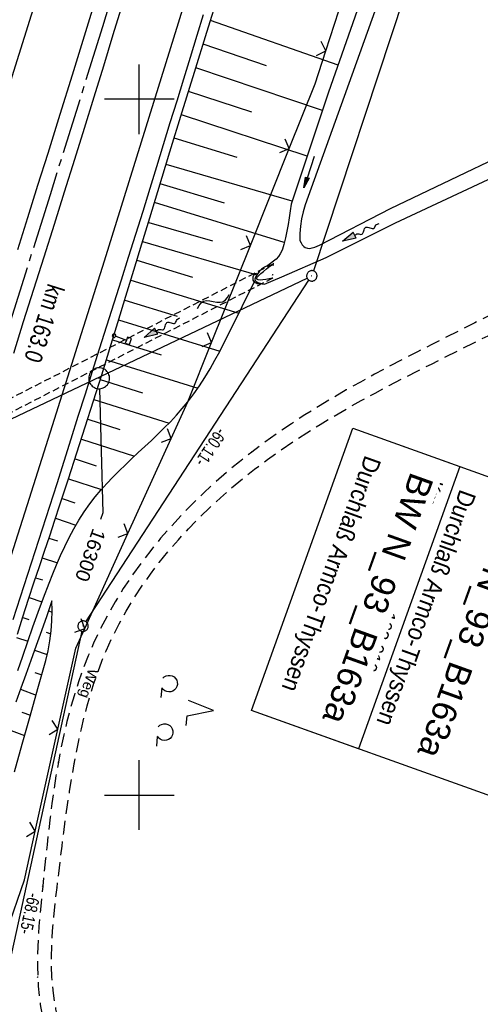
# Model space of a CAD drawing. Extents: x 510661 to 511244, y 462045 to 463013.
# Tile 14 of 29: x 510983 to 511049, y 462470 to 462611. Entities that reach past the tile are written whole.
import ezdxf
from ezdxf import colors
from ezdxf.entities.mleader import LeaderData, LeaderLine
from ezdxf.math import Vec2, Vec3

# ---------------------------------------------------------------- set-up
doc = ezdxf.new("R2010")
doc.units = 0
doc.header["$LTSCALE"] = 10
doc.header["$MEASUREMENT"] = 0
for name, pattern in [('ACHSE', [5.5, 4, -0.5, 0.5, -0.5]), ('AUSGEZOGEN', [0]), ('LT00', [0]), ('LT11', [0.3, 0.2, -0.1]), ('LT17', [0.15, 0.1, -0.05])]:
    doc.linetypes.add(name, pattern=pattern)
doc.layers.get('0').update_dxf_attribs({"linetype": 'LT00'})
for name, color, linetype in [('--EK_BW_TEXT_A', 20, 'LT00'), ('--EK_FBR', 1, 'LT00'), ('--EL_DFK_AB_L', 21, 'LT00'), ('--EL_DFK_AB_P', 7, 'LT00'), ('--FLIEßRICHTPFEIL', 180, 'Continuous'), ('--WASSER_NUTZUNG', 180, 'Continuous'), ('-AX-093', 35, 'ACHSE'), ('-ST-93-5', 250, 'LT00'), ('ABSTAND', 8, 'LT00'), ('BW_TEXT_A', 20, 'AUSGEZOGEN'), ('DFK_AB_L', 21, 'LT00'), ('DFK_AB_P', 7, 'LT00'), ('DFK_NUTZUNG', 250, 'LT00'), ('FELDWEG_TEXT', 1, 'Continuous'), ('FESTPKT_TEXT_A', 211, 'LT00'), ('PFEIL', 140, 'AUSGEZOGEN'), ('V106_AFBR_BAB', 250, 'LT00'), ('V106_BOESCH', 250, 'LT00'), ('V106_BOSCHUNG', 250, 'LT00'), ('V106_BR_KAPPE', 30, 'LT00'), ('V106_BR_WID', 30, 'LT17'), ('V106_FELDWEG', 250, 'LT11'), ('V106_GRABEN', 250, 'LT00'), ('V106_LD_MARK', 250, 'LT00'), ('V106_PKT_AU', 211, 'LT00'), ('V106_RASTER', 250, 'LT00'), ('V106_SCHILD_K', 1, 'LT00'), ('V106_UK_DURCH', 182, 'LT00'), ('V106_ZAUN', 40, 'LT00')]:
    doc.layers.add(name, color=color, linetype=linetype)
doc.styles.add('Arial Fett', font='txt', dxfattribs={"width": 0.8})
doc.styles.add('Beschrift', font='ARIAL.TTF')
doc.styles.get("Standard").update_dxf_attribs({"font": 'ARIAL.TTF'})

# ---------------------------------------------------------------- blocks, each defined once
blk = doc.blocks.new('SYMB0003')
at = {"color": 0, "linetype": 'ByBlock'}
for p, q in [((-0.015712, 0), (0.010166, 0.012015)), ((0, -0.021257), (-0.015712, 0)), ((0.010166, 0.012015), (0, -0.021257))]:
    blk.add_line(p, q, dxfattribs=at)
for points in [[(-0.031395, 0.499013), (-0.093691, 0.491144), (-0.154509, 0.475528), (-0.21289, 0.452414), (-0.267913, 0.422164), (-0.318712, 0.385257), (-0.364484, 0.342274), (-0.404509, 0.293893), (-0.438154, 0.240877), (-0.464888, 0.184062), (-0.484292, 0.124345), (-0.496058, 0.062667), (-0.5, 0)], [(0.5, 0), (0.496057, 0.062667), (0.484292, 0.124345), (0.464888, 0.184062), (0.438153, 0.240877), (0.404509, 0.293893), (0.364484, 0.342274), (0.318712, 0.385257), (0.267913, 0.422164), (0.21289, 0.452414), (0.154509, 0.475528), (0.093691, 0.491144), (0.031395, 0.499013), (-0.031395, 0.499013)], [(-0.5, 0), (-0.496058, -0.062667), (-0.484292, -0.124345), (-0.464888, -0.184062), (-0.438154, -0.240877), (-0.404509, -0.293893), (-0.364485, -0.342274), (-0.318712, -0.385257), (-0.267914, -0.422164), (-0.21289, -0.452414), (-0.154509, -0.475529), (-0.093691, -0.491144), (-0.031395, -0.499014), (0.031395, -0.499014)], [(0.031395, -0.499014), (0.093691, -0.491144), (0.154509, -0.475529), (0.21289, -0.452414), (0.267914, -0.422164), (0.318712, -0.385257), (0.364485, -0.342274), (0.404509, -0.293893), (0.438154, -0.240877), (0.464889, -0.184062), (0.484292, -0.124345), (0.496058, -0.062667), (0.5, 0)]]:
    blk.add_lwpolyline(points, dxfattribs=at)
blk = doc.blocks.new('Pfreil3')
at = {"layer": 'PFEIL'}
blk.add_hatch(color=256, dxfattribs=at).paths.add_polyline_path([(-1.55, 0.27), (-1.55, -0.27), (0, 0)])
for p, q in [((-1.55, 0), (-4.83, 0)), ((-1.55, -0.27), (-1.55, 0.27)), ((-1.55, 0.27), (0, 0)), ((0, 0), (-1.55, -0.27))]:
    blk.add_line(p, q, dxfattribs=at)
blk = doc.blocks.new('SYMB1263')
at = {"color": 0, "linetype": 'ByBlock'}
for p, q in [((0.014231, 0.098982), (-0.014231, 0.098982)), ((-0.014231, -0.098982), (0.014232, -0.098982))]:
    blk.add_line(p, q, dxfattribs=at)
for points in [[(0, 0.1), (0, 0.75), (0.18, 0.75), (0.18, 1), (-0.18, 1), (-0.18, 0.75), (0, 0.75)], [(-0.014231, 0.098982), (-0.041542, 0.090963), (-0.065486, 0.075575), (-0.084125, 0.054064), (-0.095949, 0.028173), (-0.1, 0)], [(-0.1, 0), (-0.095949, -0.028173), (-0.084125, -0.054064), (-0.065486, -0.075575), (-0.041541, -0.090963), (-0.014231, -0.098982)], [(0.1, 0), (0.095949, 0.028173), (0.084125, 0.054064), (0.065486, 0.075575), (0.041541, 0.090963), (0.014231, 0.098982)], [(0.014232, -0.098982), (0.041542, -0.090963), (0.065486, -0.075575), (0.084125, -0.054064), (0.095949, -0.028173), (0.1, 0)]]:
    blk.add_lwpolyline(points, dxfattribs=at)
blk = doc.blocks.new('SYMB0011')
at = {"color": 0, "linetype": 'ByBlock'}
for p, q in [((0.5, 0), (-0.5, 0)), ((0, 0.5), (0, -0.5))]:
    blk.add_line(p, q, dxfattribs=at)
blk = doc.blocks.new('SYMB0024')
at = {"color": 0, "linetype": 'ByBlock'}
for p, q in [((-0.5, 0.5), (0, 0)), ((0, 0), (0.5, 0.5))]:
    blk.add_line(p, q, dxfattribs=at)
blk = doc.blocks.new('FLIEßRICHTPFEIL')
at = {"layer": '--FLIEßRICHTPFEIL'}
blk.add_hatch(color=256, dxfattribs=at).paths.add_polyline_path([(-1.95, 0.4875), (-1.95, -0.4875), (0, 0)])
for p, q in [((-1.95, 0.4875), (-1.95, -0.4875)), ((-1.95, 0.4875), (0, 0)), ((0, 0), (-1.95, -0.4875))]:
    blk.add_line(p, q, dxfattribs=at)
at = {"layer": '--FLIEßRICHTPFEIL', "start_tangent": (-1, 0), "end_tangent": (-1, 0)}
blk.add_spline([(-1.95, 0), (-2.4375, 0), (-2.925, 0.325), (-3.4125, 0), (-3.9, -0.325), (-4.3875, 0), (-4.875, 0.325), (-5.3625, 0), (-5.85, 0)], degree=3, dxfattribs=at)
blk = doc.blocks.new('SYMB7251')
at = {"color": 0, "linetype": 'ByBlock'}
for points in [[(-0.25, 0), (-0.208333, 0.028889), (-0.166667, 0.051111), (-0.125, 0.06), (-0.083333, 0.051111), (-0.041667, 0.028889), (0, 0)], [(0, 0), (0.041667, -0.028889), (0.083333, -0.051111), (0.125, -0.06), (0.166667, -0.051111), (0.208333, -0.028889), (0.25, 0)]]:
    blk.add_lwpolyline(points, dxfattribs=at)
blk = doc.blocks.new('_None')
blk = doc.blocks.new('SYMB1107')
at = {"color": 0, "linetype": 'ByBlock'}
for points in [[(-0.2, 0), (-0.196157, 0.039018), (-0.184776, 0.076537), (-0.166294, 0.111114), (-0.141421, 0.141421), (-0.111114, 0.166294), (-0.076537, 0.184776), (-0.039018, 0.196157), (0, 0.2)], [(0, 0.2), (0.039018, 0.196157), (0.076537, 0.184776), (0.111114, 0.166294), (0.141421, 0.141421), (0.166294, 0.111114), (0.184776, 0.076537), (0.196157, 0.039018), (0.2, 0)]]:
    blk.add_lwpolyline(points, dxfattribs=at)
blk = doc.blocks.new('SYMB7201')
at = {"color": 0, "linetype": 'ByBlock'}
for p, q in [((0, 0.385), (-0.11, 0.015)), ((-0.255, -0.385), (-0.115, -0.385)), ((0.445, -0.385), (0.585, -0.385))]:
    blk.add_line(p, q, dxfattribs=at)
for points in [[(0.25, 0.015), (0.11, 0.015), (0, 0.385)], [(-0.393816, -0.383308), (-0.416239, -0.362945), (-0.432849, -0.337617), (-0.442589, -0.308936), (-0.444836, -0.27873), (-0.439449, -0.248923), (-0.426769, -0.221415), (-0.407606, -0.197958), (-0.38318, -0.180047), (-0.355047, -0.168823), (-0.325, -0.165), (-0.294953, -0.168823), (-0.26682, -0.180047), (-0.242394, -0.197959), (-0.223231, -0.221415), (-0.210551, -0.248923), (-0.205164, -0.27873), (-0.207411, -0.308936), (-0.21715, -0.337617), (-0.233761, -0.362945), (-0.256184, -0.383308)], [(0.306185, -0.383308), (0.283761, -0.362945), (0.267151, -0.337617), (0.257411, -0.308936), (0.255164, -0.27873), (0.260552, -0.248923), (0.273231, -0.221415), (0.292394, -0.197958), (0.31682, -0.180047), (0.344953, -0.168823), (0.375, -0.165), (0.405047, -0.168823), (0.43318, -0.180047), (0.457606, -0.197959), (0.476769, -0.221415), (0.489449, -0.248923), (0.494836, -0.27873), (0.492589, -0.308936), (0.48285, -0.337617), (0.466239, -0.362945), (0.443816, -0.383308)]]:
    blk.add_lwpolyline(points, dxfattribs=at)

msp = doc.modelspace()

# ---------------------------------------------------------------- linework, layer by layer
at = {"layer": '--EK_FBR'}
for points in [[(510997.61, 462613.72), (510996.23, 462609.24), (510994.85, 462604.76), (510993.47, 462600.29), (510992.09, 462595.81), (510990.7, 462591.33), (510989.24, 462586.66), (510987.77, 462581.99), (510986.3, 462577.32), (510984.83, 462572.66), (510983.35, 462567.99), (510981.93, 462563.48)], [(510993.83, 462614.71), (510992.09, 462609.08), (510990.35, 462603.45), (510988.61, 462597.83), (510986.86, 462592.21), (510985.41, 462587.59), (510983.96, 462582.96), (510982.5, 462578.34)], [(511009.19, 462612.11), (511008.27, 462609.16), (511007.3, 462606.02), (511006.34, 462602.88), (511005.38, 462599.74), (511004.42, 462596.6), (511003.46, 462593.45), (511002.5, 462590.31), (511001.54, 462587.17), (511000.51, 462583.87), (510999.47, 462580.57), (510998.43, 462577.27), (510997.39, 462573.98), (510996.34, 462570.68), (510995.29, 462567.39), (510994.25, 462564.09), (510993.23, 462560.86), (510992.22, 462557.63), (510991.2, 462554.4), (510990.19, 462551.17), (510989.17, 462547.94), (510988.15, 462544.72), (510987.12, 462541.49), (510986.07, 462538.23), (510985.02, 462534.96), (510983.96, 462531.7), (510982.9, 462528.43), (510981.85, 462525.17)]]:
    msp.add_lwpolyline(points, dxfattribs=at)
at = {"layer": '--EL_DFK_AB_L'}
for p, q in [((511053.78, 462662.43), (511025.03, 462575.33)), ((510977.69, 462552.17), (511024.11, 462574.3)), ((510991.78, 462523.55), (510977.52, 462458.44))]:
    msp.add_line(p, q, dxfattribs=at)
at = {"layer": '-AX-093', "ltscale": 0.2}
msp.add_lwpolyline([(511002.16, 462634.59), (510994.72, 462610.42), (510987.21, 462586.28), (510979.61, 462562.16), (510971.94, 462538.06), (510964.2, 462513.99), (510956.38, 462489.95), (510948.48, 462465.93), (510940.51, 462441.93), (510932.46, 462417.96), (510924.34, 462394.02), (510916.14, 462370.1), (510907.86, 462346.21), (510899.51, 462322.34), (510891.08, 462298.5), (510882.58, 462274.69), (510874, 462250.9), (510865.35, 462227.14), (510856.62, 462203.41), (510847.82, 462179.71), (510838.94, 462156.03), (510829.99, 462132.38), (510820.96, 462108.76), (510812.82, 462087.67)], dxfattribs=at)
at = {"layer": 'DFK_AB_L'}
for p, q in [((511053.78, 462662.43), (511025.03, 462575.33)), ((510977.69, 462552.17), (511024.11, 462574.3)), ((510992.35, 462524.91), (511024.38, 462573.99)), ((510991.78, 462523.55), (510977.52, 462458.44))]:
    msp.add_line(p, q, dxfattribs=at)
at = {"layer": 'V106_AFBR_BAB'}
for points in [[(510997.61, 462613.72), (510996.23, 462609.24), (510994.85, 462604.76), (510993.47, 462600.29), (510992.09, 462595.81), (510990.7, 462591.33), (510989.24, 462586.66), (510987.77, 462581.99), (510986.3, 462577.32), (510984.83, 462572.66), (510983.35, 462567.99), (510981.93, 462563.48)], [(510993.83, 462614.71), (510992.09, 462609.08), (510990.35, 462603.45), (510988.61, 462597.83), (510986.86, 462592.21), (510985.41, 462587.59), (510983.96, 462582.96), (510982.5, 462578.34)], [(511009.19, 462612.11), (511008.27, 462609.16), (511007.3, 462606.02), (511006.34, 462602.88), (511005.38, 462599.74), (511004.42, 462596.6), (511003.46, 462593.45), (511002.5, 462590.31), (511001.54, 462587.17), (511000.51, 462583.87), (510999.47, 462580.57), (510998.43, 462577.27), (510997.39, 462573.98), (510996.34, 462570.68), (510995.29, 462567.39), (510994.25, 462564.09), (510993.23, 462560.86), (510992.22, 462557.63), (510991.2, 462554.4), (510990.19, 462551.17), (510989.17, 462547.94), (510988.15, 462544.72), (510987.12, 462541.49), (510986.07, 462538.23), (510985.02, 462534.96), (510983.96, 462531.7), (510982.9, 462528.43), (510981.85, 462525.17)]]:
    msp.add_lwpolyline(points, dxfattribs=at)
at = {"layer": 'V106_BOESCH'}
for points in [[(510982.51, 462523.12), (510983.31, 462525.63), (510984.12, 462528.14), (510984.94, 462530.65), (510985.67, 462532.86), (510986.41, 462535.07), (510987.15, 462537.28), (510987.88, 462539.49), (510988.62, 462541.7), (510989.85, 462545.44), (510991.06, 462549.18), (510992.25, 462552.92), (510993.44, 462556.66), (510994.61, 462560.41), (510995.78, 462564.17), (510996.94, 462567.92), (510998.09, 462571.68), (510999.24, 462575.44), (511000.38, 462579.2), (511001.53, 462582.96), (511002.67, 462586.72), (511004.42, 462592.45), (511006.18, 462598.18), (511007.94, 462603.9), (511009.71, 462609.62), (511011.49, 462615.34)], [(510982.56, 462517.89), (510983.27, 462519.98), (510983.99, 462522.08), (510984.72, 462524.18), (510985.47, 462526.27), (510986.25, 462528.36), (510987.05, 462530.44), (510987.59, 462531.78), (510988.14, 462533.11), (510988.71, 462534.42), (510989.31, 462535.73), (510989.95, 462537.01), (510990.62, 462538.27), (510991.33, 462539.49), (510992.09, 462540.69), (510992.9, 462541.85), (510993.67, 462542.85), (510994.48, 462543.81), (510995.33, 462544.76), (510996.2, 462545.68), (510997.1, 462546.58), (510998.01, 462547.47), (510998.94, 462548.35), (510999.87, 462549.23), (511000.81, 462550.1), (511001.75, 462550.98), (511002.67, 462551.86), (511003.58, 462552.76), (511004.48, 462553.66), (511005.35, 462554.59), (511006.19, 462555.54), (511006.99, 462556.51), (511007.85, 462557.65), (511008.66, 462558.82), (511009.44, 462560.02), (511010.17, 462561.24), (511010.88, 462562.49), (511011.56, 462563.76), (511012.22, 462565.04), (511012.87, 462566.33), (511013.5, 462567.62), (511014.14, 462568.92), (511014.77, 462570.21), (511015.41, 462571.5), (511015.82, 462572.32), (511016.24, 462573.14), (511016.66, 462573.95)], [(510982.07, 462503.33), (510983.2, 462507.33), (510984.33, 462511.33), (510985.46, 462515.34), (510986.59, 462519.34), (510986.91, 462520.74), (510987.17, 462522.16), (510987.35, 462523.59), (510987.46, 462525.02), (510987.49, 462526.46), (510987.46, 462527.9)], [(510987.46, 462527.9), (510986.72, 462525.76), (510985.97, 462523.62), (510985.22, 462521.48), (510984.45, 462519.34), (510983.73, 462517.34), (510983, 462515.35), (510982.26, 462513.36)]]:
    msp.add_lwpolyline(points, dxfattribs=at)
at = {"layer": 'V106_BOSCHUNG'}
for p, q in [((511028.55, 462604.89), (511010.25, 462611.34)), ((511018.3, 462604.79), (511009.19, 462607.93)), ((511026.32, 462598.39), (511008.14, 462604.53)), ((511016.16, 462598.13), (511007.09, 462601.13)), ((511024.13, 462591.8), (511006.06, 462597.78)), ((511014.06, 462591.61), (511005.03, 462594.43)), ((511021.98, 462585.37), (511003.86, 462590.6)), ((511012.27, 462585.06), (511003.01, 462587.84)), ((511020.83, 462579.41), (511002.19, 462585.14)), ((511001.38, 462582.31), (511010.52, 462579.64)), ((511000.49, 462579.55), (511016.89, 462574.76)), ((510999.67, 462576.86), (511007.67, 462574.43)), ((510998.8, 462574), (511014.31, 462569.27)), ((510997.92, 462571.14), (511005.45, 462568.84)), ((510997.05, 462568.29), (511011.59, 462563.8)), ((510996.17, 462565.42), (511003.13, 462563.27)), ((510995.28, 462562.57), (511008.44, 462558.48)), ((510994.4, 462559.72), (511000.45, 462557.82)), ((510993.5, 462556.87), (511004.29, 462553.47)), ((510992.6, 462554.02), (510997.23, 462552.55)), ((510991.7, 462551.17), (510999.32, 462548.72)), ((510990.78, 462548.32), (510993.82, 462547.34)), ((510989.86, 462545.47), (510994.59, 462543.93)), ((510988.92, 462542.62), (510990.76, 462542.02)), ((510987.98, 462539.78), (510990.92, 462538.81)), ((510987.03, 462536.93), (510988.27, 462536.53)), ((510986.08, 462534.09), (510988.25, 462533.37)), ((510985.13, 462531.24), (510986.12, 462530.92)), ((510984.2, 462528.39), (510986.04, 462527.79)), ((510986.97, 462526.48), (510987.49, 462526.3)), ((510983.28, 462525.53), (510984.14, 462525.25)), ((510986.64, 462523.42), (510987.3, 462523.19)), ((510982.36, 462522.67), (510984.01, 462522.14)), ((510984.98, 462520.83), (510986.79, 462520.19)), ((510984.99, 462517.64), (510986.01, 462517.27)), ((510982.94, 462515.2), (510985.19, 462514.37)), ((510983.14, 462511.93), (510984.37, 462511.48)), ((510980.86, 462509.57), (510983.55, 462508.58))]:
    msp.add_line(p, q, dxfattribs=at)
at = {"layer": 'V106_BR_KAPPE'}
msp.add_lwpolyline([(511019.16, 462574.29), (511018.66, 462574.2), (511018.18, 462574.12), (511017.75, 462574.06), (511017.38, 462574.02), (511017.1, 462574.03), (511016.92, 462574.09), (511016.88, 462574.22), (511016.96, 462574.41), (511017.17, 462574.66), (511017.47, 462574.94), (511017.85, 462575.27), (511018.29, 462575.62), (511018.77, 462575.99), (511019.27, 462576.37)], dxfattribs=at)
at = {"layer": 'V106_BR_WID'}
msp.add_line((511019.27, 462576.37), (510935.34, 462533.27), dxfattribs=at)
msp.add_lwpolyline([(511019.16, 462574.29), (510935.88, 462531.49), (510933.46, 462530.25)], dxfattribs=at)
at = {"layer": 'V106_FELDWEG', "flags": 128}
for points in [[(511067, 462577.79), (511064.91, 462576.65), (511062.82, 462575.51), (511060.72, 462574.38), (511058.62, 462573.26), (511056.51, 462572.14), (511054.4, 462571.04), (511052.34, 462569.97), (511050.28, 462568.92), (511048.21, 462567.88), (511046.14, 462566.84), (511044.07, 462565.8), (511042, 462564.75), (511039.94, 462563.7), (511037.88, 462562.64), (511035.83, 462561.56), (511033.78, 462560.47), (511031.76, 462559.35), (511029.74, 462558.22), (511027.74, 462557.05), (511025.76, 462555.86), (511023.79, 462554.63), (511021.85, 462553.36), (511019.93, 462552.05), (511018.04, 462550.7), (511016.18, 462549.3), (511014.41, 462547.91), (511012.67, 462546.47), (511010.97, 462544.98), (511009.3, 462543.45), (511007.67, 462541.88), (511006.09, 462540.26), (511004.56, 462538.6), (511003.07, 462536.9), (511001.65, 462535.15), (511000.27, 462533.37), (510998.96, 462531.54), (510997.72, 462529.68), (510996.54, 462527.77), (510995.44, 462525.83), (510994.4, 462523.85), (510993.45, 462521.84), (510992.67, 462520.02), (510991.95, 462518.17), (510991.29, 462516.3), (510990.69, 462514.41), (510990.13, 462512.5), (510989.63, 462510.58), (510989.17, 462508.64), (510988.76, 462506.69), (510988.39, 462504.74), (510988.05, 462502.76), (510987.74, 462500.79), (510987.47, 462498.81), (510987.22, 462496.82), (510986.98, 462494.84), (510986.76, 462492.86), (510986.56, 462490.87), (510986.35, 462488.89), (510986.15, 462486.92), (510986.01, 462485.47), (510985.86, 462484.03), (510985.73, 462482.59), (510985.61, 462481.15), (510985.51, 462479.7), (510985.44, 462478.25), (510985.4, 462476.79), (510985.39, 462475.32), (510985.43, 462473.84), (510985.51, 462472.53), (510985.63, 462471.21), (510985.79, 462469.9), (510986.01, 462468.6), (510986.27, 462467.31), (510986.6, 462466.05), (510986.98, 462464.82), (510987.44, 462463.62), (510987.96, 462462.46), (510988.55, 462461.34), (510989.23, 462460.28), (510989.92, 462459.35), (510990.68, 462458.47), (510991.5, 462457.63), (510992.37, 462456.83), (510993.28, 462456.06), (510994.23, 462455.33), (510995.21, 462454.62), (510996.21, 462453.94), (510997.24, 462453.27), (510998.27, 462452.63), (510999.31, 462451.99), (511001.37, 462450.75), (511003.42, 462449.53), (511005.47, 462448.34), (511007.51, 462447.16), (511009.55, 462446), (511011.58, 462444.85), (511013.62, 462443.71), (511015.65, 462442.57)], [(511015.34, 462445.17), (511013.68, 462446.08), (511012.01, 462446.99), (511010.34, 462447.91), (511008.68, 462448.84), (511007.01, 462449.78), (511005.35, 462450.74), (511003.68, 462451.72), (511002.02, 462452.72), (511000.36, 462453.75), (510999.39, 462454.36), (510998.43, 462454.99), (510997.48, 462455.63), (510996.55, 462456.29), (510995.64, 462456.97), (510994.76, 462457.69), (510993.92, 462458.43), (510993.11, 462459.2), (510992.36, 462460.01), (510991.65, 462460.85), (510991, 462461.75), (510990.4, 462462.71), (510989.86, 462463.71), (510989.39, 462464.76), (510988.97, 462465.84), (510988.61, 462466.94), (510988.3, 462468.07), (510988.05, 462469.22), (510987.83, 462470.38), (510987.67, 462471.55), (510987.54, 462472.73), (510987.46, 462473.9), (510987.4, 462475.35), (510987.39, 462476.79), (510987.43, 462478.22), (510987.5, 462479.65), (510987.61, 462481.07), (510987.74, 462482.49), (510987.88, 462483.9), (510988.04, 462485.32), (510988.21, 462486.73), (510988.44, 462488.71), (510988.67, 462490.68), (510988.92, 462492.66), (510989.17, 462494.63), (510989.43, 462496.61), (510989.71, 462498.58), (510990.01, 462500.55), (510990.33, 462502.53), (510990.67, 462504.5), (510990.99, 462506.17), (510991.33, 462507.84), (510991.7, 462509.51), (510992.09, 462511.16), (510992.52, 462512.81), (510992.99, 462514.45), (510993.5, 462516.07), (510994.05, 462517.67), (510994.64, 462519.26), (510995.29, 462520.83), (510996.16, 462522.74), (510997.11, 462524.61), (510998.13, 462526.45), (510999.22, 462528.25), (511000.39, 462530.02), (511001.61, 462531.74), (511002.89, 462533.43), (511004.23, 462535.09), (511005.63, 462536.7), (511007.07, 462538.27), (511008.56, 462539.8), (511010.09, 462541.29), (511011.66, 462542.74), (511013.27, 462544.15), (511014.91, 462545.51), (511016.58, 462546.83), (511018.41, 462548.21), (511020.27, 462549.54), (511022.15, 462550.82), (511024.06, 462552.07), (511025.99, 462553.27), (511027.94, 462554.44), (511029.9, 462555.58), (511031.89, 462556.69), (511033.88, 462557.78), (511035.89, 462558.84), (511037.9, 462559.89), (511039.93, 462560.93), (511041.96, 462561.95), (511043.99, 462562.97), (511046.03, 462563.99), (511048.06, 462565), (511050.1, 462566.02), (511052.13, 462567.05), (511054.15, 462568.08), (511056.4, 462569.25), (511058.64, 462570.44), (511060.87, 462571.64), (511063.1, 462572.84), (511065.33, 462574.06), (511067.55, 462575.27)]]:
    msp.add_lwpolyline(points, dxfattribs=at)
at = {"layer": 'V106_GRABEN'}
for points in [[(511036.05, 462626.33), (511027.2, 462601.02), (511021.84, 462584.91), (511021.7, 462583.95), (511021.55, 462582.98), (511021.39, 462582.02), (511021.21, 462581.06), (511021, 462580.1), (511020.77, 462579.14), (511020.67, 462578.79), (511020.56, 462578.44), (511020.42, 462578.1), (511020.26, 462577.78), (511019.98, 462577.39), (511019.65, 462577.04), (511019.29, 462576.72), (511018.87, 462576.41), (511018.45, 462576.13), (511018, 462575.86), (511017.56, 462575.6)], [(511038.47, 462625.63), (511029.44, 462600.41), (511023.85, 462584.82), (511023.55, 462583.82), (511023.32, 462582.8), (511023.16, 462581.76), (511023.08, 462580.72), (511023.08, 462579.68), (511023.24, 462579.37), (511023.42, 462579.09), (511023.62, 462578.85), (511023.85, 462578.68), (511024.15, 462578.58), (511024.49, 462578.57), (511024.85, 462578.63), (511025.21, 462578.73), (511025.56, 462578.87), (511025.88, 462579.03), (511036.1, 462584.28), (511060.94, 462596.2), (511086.01, 462608.62)], [(511017.99, 462573.41), (511020.46, 462574.49), (511026.84, 462577.25), (511036.79, 462582.25), (511062, 462594.02), (511086.84, 462606.14)], [(511017.56, 462575.6), (511017.29, 462575.28), (511017.04, 462574.97), (511016.83, 462574.68), (511016.69, 462574.41), (511016.62, 462574.16), (511016.66, 462573.95), (511016.8, 462573.8), (511017.02, 462573.68), (511017.31, 462573.57), (511017.64, 462573.49), (511017.99, 462573.41)]]:
    msp.add_lwpolyline(points, dxfattribs=at)
at = {"layer": 'V106_LD_MARK'}
for points in [[(510920.61, 462351.66), (510925.73, 462366.43), (510930.82, 462381.21), (510935.89, 462396), (510940.92, 462410.8), (510945.92, 462425.61), (510952.44, 462445.07), (510958.91, 462464.55), (510965.32, 462484.05), (510971.68, 462503.57), (510977.99, 462523.1), (510984.24, 462542.65), (510987.84, 462554.03), (510991.44, 462565.41), (510995.01, 462576.8), (510998.57, 462588.2), (511002.11, 462599.6), (511005.63, 462611), (511009.14, 462622.41)], [(510986, 462617), (510981.96, 462603.97), (510977.9, 462590.94), (510973.81, 462577.92), (510969.71, 462564.91), (510965.58, 462551.9), (510961.43, 462538.9), (510957.25, 462525.91), (510952.56, 462511.43), (510947.85, 462496.95), (510943.11, 462482.49), (510938.34, 462468.03), (510933.54, 462453.58), (510928.71, 462439.14), (510923.86, 462424.71), (510918.98, 462410.29), (510913.67, 462394.69), (510908.33, 462379.1), (510902.96, 462363.52), (510897.56, 462347.95)]]:
    msp.add_lwpolyline(points, dxfattribs=at)
at = {"layer": 'V106_RASTER'}
for p, q in [((511000, 462595), (511000, 462605)), ((511005, 462600), (510995, 462600)), ((511000, 462495), (511000, 462505)), ((510995, 462500), (511005, 462500))]:
    msp.add_line(p, q, dxfattribs=at)
at = {"layer": 'V106_ZAUN'}
for p, q in [((511026.79, 462606.96), (511031.41, 462621.23)), ((511015.97, 462578.99), (511021.54, 462592.92)), ((511010.4, 462565.06), (511015.97, 462578.99)), ((510998.38, 462537.58), (511004.59, 462551.24)), ((510992.17, 462523.93), (510998.38, 462537.58)), ((510985.07, 462494.84), (510988.31, 462509.49))]:
    msp.add_line(p, q, dxfattribs=at)
for points in [[(511021.54, 462592.92), (511025.26, 462602.22), (511026.79, 462606.96)], [(511004.59, 462551.24), (511006.98, 462556.51), (511010.4, 462565.06)], [(510988.31, 462509.49), (510990.89, 462521.12), (510992.17, 462523.93)], [(510980.98, 462480.43), (510983.51, 462487.82), (510985.07, 462494.84)]]:
    msp.add_lwpolyline(points, dxfattribs=at)

# ---------------------------------------------------------------- block references
at = {"layer": '--EL_DFK_AB_P', "xscale": 1.500000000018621, "yscale": 1.5, "zscale": 1.5, "rotation": 264.7377099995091}
for p in [(511024.79, 462574.62), (510991.94, 462524.28)]:
    msp.add_blockref('SYMB0003', p, dxfattribs=at)
at = {"layer": '--FLIEßRICHTPFEIL'}
for p, rotation in [((511029.18, 462579.6), 205.9507418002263), ((511000.73, 462565.75), 208.8192640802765)]:
    msp.add_blockref('FLIEßRICHTPFEIL', p, dxfattribs=dict(at, rotation=rotation))
at = {"layer": '--WASSER_NUTZUNG', "xscale": 9.999999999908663, "yscale": 10.00000000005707, "zscale": 10, "rotation": 23.88118473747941}
msp.add_blockref('SYMB7251', (511010.64, 462570.95), dxfattribs=at)
at = {"layer": 'DFK_AB_P', "xscale": 1.500000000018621, "yscale": 1.5, "zscale": 1.5, "rotation": 264.7377099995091}
for p in [(511024.79, 462574.62), (510991.94, 462524.28)]:
    msp.add_blockref('SYMB0003', p, dxfattribs=at)
at = {"layer": 'DFK_NUTZUNG', "xscale": 10.00000000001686, "yscale": 10, "zscale": 10, "rotation": 264.7377100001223}
msp.add_blockref('SYMB7201', (511006.83, 462512.52), dxfattribs=at)
at = {"layer": 'PFEIL', "rotation": 251.4243641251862}
msp.add_blockref('Pfreil3', (511023.65, 462587.26), dxfattribs=at)
at = {"layer": 'V106_BR_WID', "xscale": 0.1000000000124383, "yscale": 0.09999999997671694, "zscale": 0.1, "rotation": 250.2675100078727}
for p in [(511019.25, 462576.15), (511019.27, 462576.37), (511019.16, 462574.29), (511019.18, 462574.77)]:
    msp.add_blockref('SYMB0011', p, dxfattribs=at)
at = {"layer": 'V106_FELDWEG', "xscale": 0.1000000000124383, "yscale": 0.09999999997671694, "zscale": 0.1, "rotation": 250.2675100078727}
for p in [(511016.18, 462549.3), (511016.58, 462546.83), (510993.45, 462521.84), (510995.29, 462520.83), (510988.39, 462504.74), (510990.67, 462504.5), (510986.15, 462486.92), (510988.21, 462486.73), (510985.43, 462473.84), (510987.46, 462473.9)]:
    msp.add_blockref('SYMB0011', p, dxfattribs=at)
at = {"layer": 'V106_PKT_AU', "xscale": 3.000000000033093, "yscale": 3, "zscale": 3, "rotation": 250.2675099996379}
msp.add_blockref('SYMB0003', (510994.25, 462559.9), dxfattribs=at)
at = {"layer": 'V106_SCHILD_K', "xscale": 2.500000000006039, "yscale": 2.5, "zscale": 2.5, "rotation": 250.2675099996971}
msp.add_blockref('SYMB1263', (510996.39, 462566.02), dxfattribs=at)
at = {"layer": 'V106_UK_DURCH', "xscale": 3.999999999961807, "yscale": 4.000000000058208, "zscale": 4, "rotation": 109.4458595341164}
msp.add_blockref('SYMB1107', (511017.14, 462574.27), dxfattribs=at)
at = {"layer": 'V106_ZAUN', "yscale": 2.099999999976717, "zscale": 2.1}
for p, xscale, rotation in [((511026.79, 462606.96), 2.100000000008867, 72.06180000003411), ((511021.54, 462592.92), 2.099999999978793, 68.20723999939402), ((511015.97, 462578.99), 2.099999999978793, 68.20723999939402), ((511010.4, 462565.06), 2.099999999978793, 68.20723999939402), ((511004.59, 462551.24), 2.099999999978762, 65.55178000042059), ((510998.38, 462537.58), 2.099999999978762, 65.55178000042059), ((510992.17, 462523.93), 2.099999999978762, 65.55178000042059), ((510988.31, 462509.49), 2.100000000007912, 77.49749999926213), ((510985.07, 462494.84), 2.100000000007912, 77.49749999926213)]:
    msp.add_blockref('SYMB0024', p, dxfattribs=dict(at, xscale=xscale, rotation=rotation))

# ---------------------------------------------------------------- texts
at = {"layer": '-ST-93-5', "style": 'Arial Fett', "width": 0.8}
msp.add_text('km 163.0', height=2.5, rotation=-107.5192, dxfattribs=at).set_placement((510986.91, 462573.63))
at = {"layer": 'ABSTAND', "width": 0.75}
for s, rotation, p in [(' -60.11-', -123.1287, (511011.49, 462553.4)), (' -68.15-', -102.3548, (510984.18, 462486.57))]:
    msp.add_text(s, height=1.8, rotation=rotation, dxfattribs=at).set_placement(p)
at = {"layer": 'FELDWEG_TEXT', "insert": (510992.3, 462518.45), "char_height": 1.5, "attachment_point": 7, "rotation": 252.0263, "style": 'Beschrift'}
msp.add_mtext('Weg', dxfattribs=at)

# ---------------------------------------------------------------- leaders
at = {"layer": 'FESTPKT_TEXT_A'}
ml = msp.add_multileader_mtext('Standard', dxfattribs=at)
ml.set_content('{\\H0.09x;\\P\\H11.111x; 16300 \\~\\P\\H0.09x;   }', color=256)
ml.set_leader_properties(color=256, linetype='ByLayer', lineweight=-1)
ml.set_arrow_properties(name='NONE')
ml.build(insert=Vec2(0, 0))
ml.multileader.update_dxf_attribs({"has_text_frame": 1, "text_left_attachment_type": 2, "text_right_attachment_type": 2, "dogleg_length": 1, "arrow_head_size": 0.18})
ctx = ml.context
ctx.base_point, ctx.char_height, ctx.arrow_head_size, ctx.landing_gap_size, ctx.plane_origin, ctx.plane_x_axis, ctx.plane_y_axis = Vec3(510994.45, 462539.63), 2, 0.18, 0.3, Vec3(510994.27, 462559.94), Vec3(-0.337629, -0.941279), Vec3(0.941279, -0.337629)
ctx.left_attachment, ctx.right_attachment, ctx.text_align_type = 2, 2, 1
notes = []
notes.append((ctx, [(1, (1, 1, 0), (510994.79, 462540.57), (-0.337629, -0.941279), 1, [(0, [(510994.31, 462558.4)], 0, [])])]))
ctx.mtext.insert, ctx.mtext.text_direction, ctx.mtext.rotation, ctx.mtext.alignment, ctx.mtext.line_spacing_factor, ctx.mtext.flow_direction = Vec3(510994.26, 462534.42), Vec3(-0.337629, -0.941279), 4.367992, 2, 0.7, 5
for ctx, leaders in notes:
    for number, flags, end, landing, length, lines in leaders:
        leader = LeaderData()
        leader.index, (leader.has_last_leader_line, leader.has_dogleg_vector, leader.attachment_direction) = number, flags
        leader.last_leader_point, leader.dogleg_vector, leader.dogleg_length = Vec3(end), Vec3(landing), length
        for number, points, colour, breaks in lines:
            line = LeaderLine()
            line.index, line.vertices, line.color, line.breaks = number, Vec3.list(points), colors.encode_raw_color(colour), breaks
            leader.lines.append(line)
        ctx.leaders.append(leader)

# ---------------------------------------------------------------- next in the draw order: texts
at = {"layer": 'BW_TEXT_A', "insert": (511061.45, 462538.55), "char_height": 2, "width": 37.5546, "attachment_point": 1, "rotation": 250.2675, "style": 'Beschrift', "bg_fill": 3, "box_fill_scale": 1.5, "bg_fill_color": 256, "bg_fill_transparency": 0}
msp.add_mtext('\\pt20;{\\Funir_o|c0;\\H1.75x;6638767\\fArial|b0|i0|c238|p34;\\H0.5714x;\\P\\ptz;\\H1.75x;BW N_93_B1\\fArial|b0|i0|c0|p34;63a\\fArial|b0|i0|c238|p34;\\W0.8;\\P\\H0.3714x;\\W1;\\P\\fArial|b0|i0|c0|p34;\\H1.924x;\\W0.9;Durchlaß Armco-Thyssen\\fArial|b0|i0|c238|p34;\\P\\H0.1999x;\\W1;\\P\\pt8,20;\\H3.602x;K\\fArial|b0|i0|c0|p34;m^I^I\\fArial|b0|i0|c238|p34;1\\fArial|b0|i0|c0|p34;63.016\\fArial|b0|i0|c238|p34;\\PBw.Wi\\fArial|b0|i0|c0|p34;.^I^I50.00\\fArial|b0|i0|c238|p34; gon\\PL.W.^I\\fArial|b0|i0|c0|p34;                 1.80 \\fArial|b0|i0|c238|p34;m\\P\\fArial|b0|i0|c0|p34;L.H.^I                 1.32 m}', dxfattribs=at)

# ---------------------------------------------------------------- next in the draw order: linework, layer by layer
at = {"layer": 'BW_TEXT_A'}
msp.add_lwpolyline([(511065.16, 462540.35), (511050.62, 462499.81), (511016.14, 462512.18), (511030.68, 462552.72)], close=True, dxfattribs=at)

# ---------------------------------------------------------------- next in the draw order: texts
at = {"layer": '--EK_BW_TEXT_A', "insert": (511042.33, 462545.41), "char_height": 2, "width": 37.5546, "attachment_point": 1, "rotation": 250.2675, "style": 'Beschrift', "bg_fill": 3, "box_fill_scale": 1.5, "bg_fill_color": 256, "bg_fill_transparency": 0}
msp.add_mtext('{\\fArial|b0|i0|c238|p34;\\H1.7499x;BW N_93_B1\\fArial|b0|i0|c0|p34;63a\\fArial|b0|i0|c238|p34;\\W0.8;\\P\\H0.3714x;\\W1;\\P\\fArial|b0|i0|c0|p34;\\H1.924x;\\W0.9;Durchlaß Armco-Thyssen}', dxfattribs=at)

# ---------------------------------------------------------------- next in the draw order: linework, layer by layer
at = {"layer": '--EK_BW_TEXT_A'}
msp.add_lwpolyline([(511046.05, 462547.21), (511031.51, 462506.67), (511016.14, 462512.18), (511030.68, 462552.72)], close=True, dxfattribs=at)
at = {"layer": '--EL_DFK_AB_L'}
msp.add_line((510992.35, 462524.91), (511024.38, 462573.99), dxfattribs=at)

doc.saveas('drawing.dxf')
